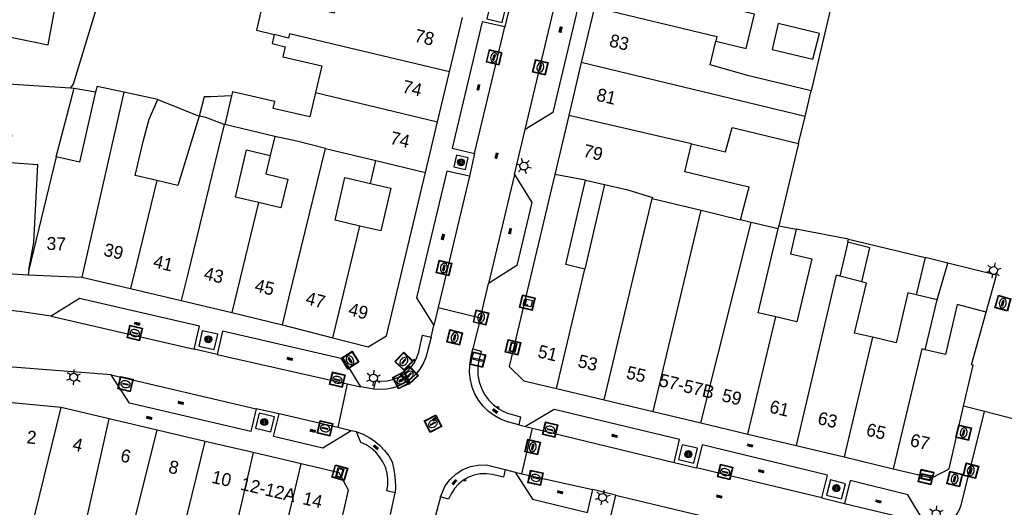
# Model space of a CAD drawing. Header units: metres. Extents: x 93870 to 95789, y 463036 to 464040.
# Tile 242 of 256: x 94744 to 94820, y 463889 to 463927. Entities that reach past the tile are written whole.
import ezdxf
from ezdxf.enums import TextEntityAlignment as Align

# ---------------------------------------------------------------- set-up
doc = ezdxf.new("R2010")
doc.units = ezdxf.units.M
doc.header["$LTSCALE"] = 25.4
for name, color, linetype in [('B_BEBOUWINGSGRENS_0', 1, 'Continuous'), ('B_TUSSENMUUR_0', 7, 'Continuous'), ('G_GRENS_ALGEMEEN_0', 7, 'Continuous'), ('Q_BOOM_0', 3, 'Continuous'), ('Q_BRANDKRAAN_0', 5, 'Continuous'), ('Q_CAI-KAST_0', 10, 'Continuous'), ('Q_INSPECTIE_OF_RIOOLPUT_0', 253, 'Continuous'), ('Q_KOLK_0', 254, 'Continuous'), ('Q_LICHTMAST_0', 2, 'Continuous'), ('Q_STRAATNAAMBORD_0', 7, 'Continuous'), ('Q_VERKEERSBORDPAAL_0', 40, 'Continuous'), ('Q_WATERLEIDINGPUT_0', 5, 'Continuous'), ('S_GBKN_SYMBOOL_OV_GROOT_0', 7, 'Continuous'), ('T_HEK_0', 57, 'Continuous'), ('V_WEGGRENS_0', 7, 'Continuous'), ('Z_GBKN_HUISNUMMER_0', 252, 'Continuous')]:
    doc.layers.add(name, color=color, linetype=linetype)
doc.layers.add('Q_PAALTJE_0', color=7, linetype='Continuous', true_color=0x666666)

# ---------------------------------------------------------------- blocks, each defined once
blk = doc.blocks.new('Q_STRAATNAAMBORD')
for points in [[(-0.5, 0.5), (0.5, 0.5), (0.5, -0.5), (-0.5, -0.5)], [(-0.369, 0.22), (0.358, 0.22), (0.358, -0.214), (-0.369, -0.214)]]:
    blk.add_lwpolyline(points, close=True)
for points in [[(-0.442, 0.464), (0.438, 0.464, -0.414214), (0.459, 0.442), (0.459, -0.437, -0.414214), (0.438, -0.459), (-0.442, -0.459, -0.414214), (-0.463, -0.437), (-0.463, 0.442), (-0.463, 0.444), (-0.463, 0.446), (-0.463, 0.448), (-0.462, 0.45), (-0.461, 0.451), (-0.46, 0.453), (-0.459, 0.455), (-0.458, 0.456), (-0.457, 0.457), (-0.456, 0.459), (-0.454, 0.46), (-0.453, 0.461), (-0.451, 0.462), (-0.449, 0.462), (-0.447, 0.463), (-0.446, 0.463), (-0.444, 0.464), (-0.442, 0.464)], [(-0.287, 0.16), (0.281, 0.16, -0.414214), (0.303, 0.139), (0.303, -0.134, -0.414214), (0.281, -0.156), (-0.287, -0.156, -0.414214), (-0.308, -0.134), (-0.308, 0.139), (-0.308, 0.14), (-0.308, 0.142), (-0.307, 0.144), (-0.307, 0.146), (-0.306, 0.148), (-0.305, 0.149), (-0.304, 0.151), (-0.303, 0.152), (-0.302, 0.154), (-0.3, 0.155), (-0.299, 0.156), (-0.297, 0.157), (-0.296, 0.158), (-0.294, 0.159), (-0.292, 0.159), (-0.29, 0.16), (-0.288, 0.16), (-0.287, 0.16)]]:
    blk.add_lwpolyline(points, format="xyb")
blk = doc.blocks.new('Q_CAI-KAST')
for points in [[(-0.5, 0.5), (0.5, 0.5), (0.5, -0.5), (-0.5, -0.5)], [(-0.262, 0.264), (0.25, 0.264), (0.25, 0.187), (-0.262, 0.187)], [(-0.262, 0.107), (0.25, 0.107), (0.25, -0.332), (-0.262, -0.332)]]:
    blk.add_lwpolyline(points, close=True)
blk.add_lwpolyline([(-0.442, 0.464), (0.438, 0.464, -0.414214), (0.459, 0.442), (0.459, -0.437, -0.414214), (0.438, -0.459), (-0.442, -0.459, -0.414214), (-0.463, -0.437), (-0.463, 0.442), (-0.463, 0.444), (-0.463, 0.446), (-0.463, 0.448), (-0.462, 0.45), (-0.461, 0.451), (-0.46, 0.453), (-0.459, 0.455), (-0.458, 0.456), (-0.457, 0.457), (-0.456, 0.459), (-0.454, 0.46), (-0.453, 0.461), (-0.451, 0.462), (-0.449, 0.462), (-0.447, 0.463), (-0.446, 0.463), (-0.444, 0.464), (-0.442, 0.464)], format="xyb")
blk.add_circle((-0.177, -0.034), 0.0354)
blk = doc.blocks.new('Q_LICHTMAST')
for points in [[(-0.26, 0.15), (-0.52, 0.3)], [(0, 0.3), (0, 0.6)], [(0.26, 0.15), (0.52, 0.3)], [(-0.26, -0.15), (-0.52, -0.3)], [(0, -0.3), (0, -0.6)], [(0.26, -0.15), (0.52, -0.3)]]:
    blk.add_lwpolyline(points)
blk.add_circle((0, 0), 0.3)
blk = doc.blocks.new('Q_VERKEERSBORDPAAL')
for points in [[(-0.5, 0.5), (0.5, 0.5), (0.5, -0.5), (-0.5, -0.5)], [(-0.08, 0.333), (0.071, 0.333), (0.071, -0.329), (-0.08, -0.329)]]:
    blk.add_lwpolyline(points, close=True)
blk.add_lwpolyline([(-0.442, 0.464), (0.438, 0.464, -0.414214), (0.459, 0.442), (0.459, -0.437, -0.414214), (0.438, -0.459), (-0.442, -0.459, -0.414214), (-0.463, -0.437), (-0.463, 0.442), (-0.463, 0.444), (-0.463, 0.446), (-0.463, 0.448), (-0.462, 0.45), (-0.461, 0.451), (-0.46, 0.453), (-0.459, 0.455), (-0.458, 0.456), (-0.457, 0.457), (-0.456, 0.459), (-0.454, 0.46), (-0.453, 0.461), (-0.451, 0.462), (-0.449, 0.462), (-0.447, 0.463), (-0.446, 0.463), (-0.444, 0.464), (-0.442, 0.464)], format="xyb")
blk = doc.blocks.new('Q_PAAL_STEEN')
for points in [[(-0.5, 0.5), (0.5, 0.5), (0.5, -0.5), (-0.5, -0.5)], [(-0.08, 0.33), (0.07, 0.33), (0.07, -0.33), (-0.08, -0.33)]]:
    blk.add_lwpolyline(points, close=True)
blk.add_lwpolyline([(-0.44, 0.46), (0.44, 0.46, -0.414214), (0.46, 0.44), (0.46, -0.44, -0.414214), (0.44, -0.46), (-0.44, -0.46, -0.414214), (-0.46, -0.44), (-0.46, 0.44), (-0.46, 0.44), (-0.46, 0.45), (-0.46, 0.45), (-0.46, 0.45), (-0.46, 0.45), (-0.46, 0.45), (-0.46, 0.45), (-0.46, 0.46), (-0.46, 0.46), (-0.46, 0.46), (-0.45, 0.46), (-0.45, 0.46), (-0.45, 0.46), (-0.45, 0.46), (-0.45, 0.46), (-0.45, 0.46), (-0.44, 0.46), (-0.44, 0.46)], format="xyb")
blk = doc.blocks.new('Q_PAALTJE')
at = {"color": 251, "true_color": 0x666666, "xscale": 0.1, "yscale": 0.1, "zscale": 0.01}
blk.add_blockref('Q_PAAL_STEEN', (0, 0), dxfattribs=at)
blk = doc.blocks.new('Q_KOLK')
blk.add_lwpolyline([(-0.5, 0.5), (0.5, 0.5), (0.5, -0.5), (-0.5, -0.5)], close=True)
for points in [[(-0.442, 0.464), (0.438, 0.464, -0.414214), (0.459, 0.442), (0.459, -0.437, -0.414214), (0.438, -0.459), (-0.442, -0.459, -0.414214), (-0.463, -0.437), (-0.463, 0.442, -0.414214), (-0.442, 0.464)], [(-0.345, 0.105, 0.380426), (-0.276, -0.18)], [(-0.008, 0.266, 0.240218), (-0.345, 0.105)], [(-0.194, 0.045, 0.853344), (-0.194, -0.032)], [(0.331, 0.111, 0.240191), (-0.008, 0.266)], [(0.185, -0.032, 0.849746), (0.185, 0.045)], [(0.267, -0.176, 0.380426), (0.331, 0.111)], [(-0.276, -0.18, 0.148452), (0.012, -0.257)], [(0.012, -0.257, 0.131742), (0.267, -0.176)]]:
    blk.add_lwpolyline(points, format="xyb")
for points in [[(-0.194, 0.045), (0.185, 0.045)], [(0.185, -0.032), (-0.194, -0.032)]]:
    blk.add_lwpolyline(points)
blk = doc.blocks.new('Q_WATERLEIDINGPUT')
blk.add_lwpolyline([(-0.5, 0.5), (0.5, 0.5), (0.5, -0.5), (-0.5, -0.5)], close=True)
for points in [[(-0.442, 0.464), (0.438, 0.464, -0.414214), (0.459, 0.442), (0.459, -0.437, -0.414214), (0.438, -0.459), (-0.442, -0.459, -0.414214), (-0.463, -0.437), (-0.463, 0.442), (-0.463, 0.444), (-0.463, 0.446), (-0.463, 0.448), (-0.462, 0.45), (-0.461, 0.451), (-0.46, 0.453), (-0.459, 0.455), (-0.458, 0.456), (-0.457, 0.457), (-0.456, 0.459), (-0.454, 0.46), (-0.453, 0.461), (-0.451, 0.462), (-0.449, 0.462), (-0.447, 0.463), (-0.446, 0.463), (-0.444, 0.464), (-0.442, 0.464)], [(-0.345, 0.105, 0.380426), (-0.276, -0.18)], [(-0.008, 0.266, 0.240218), (-0.345, 0.105)], [(-0.194, 0.045, 0.853344), (-0.194, -0.032)], [(0.331, 0.111, 0.240191), (-0.008, 0.266)], [(0.185, -0.032, 0.849746), (0.185, 0.045)], [(0.267, -0.176, 0.380426), (0.331, 0.111)], [(-0.276, -0.18, 0.148452), (0.012, -0.257)], [(0.012, -0.257, 0.131742), (0.267, -0.176)]]:
    blk.add_lwpolyline(points, format="xyb")
for points in [[(-0.194, 0.045), (0.185, 0.045)], [(0.185, -0.032), (-0.194, -0.032)]]:
    blk.add_lwpolyline(points)
blk = doc.blocks.new('Q_INSPECTIE_OF_RIOOLPUT')
blk.add_lwpolyline([(-0.5, 0.5), (0.5, 0.5), (0.5, -0.5), (-0.5, -0.5)], close=True)
for points in [[(-0.442, 0.464), (0.438, 0.464, -0.414214), (0.459, 0.442), (0.459, -0.437, -0.414214), (0.438, -0.459), (-0.442, -0.459, -0.414214), (-0.463, -0.437), (-0.463, 0.442), (-0.463, 0.444), (-0.463, 0.446), (-0.463, 0.448), (-0.462, 0.45), (-0.461, 0.451), (-0.46, 0.453), (-0.459, 0.455), (-0.458, 0.456), (-0.457, 0.457), (-0.456, 0.459), (-0.454, 0.46), (-0.453, 0.461), (-0.451, 0.462), (-0.449, 0.462), (-0.447, 0.463), (-0.446, 0.463), (-0.444, 0.464), (-0.442, 0.464)], [(-0.345, 0.105, 0.380426), (-0.276, -0.18)], [(-0.008, 0.266, 0.240218), (-0.345, 0.105)], [(-0.194, 0.045, 0.853344), (-0.194, -0.032)], [(0.331, 0.111, 0.240191), (-0.008, 0.266)], [(0.185, -0.032, 0.849746), (0.185, 0.045)], [(0.267, -0.176, 0.380426), (0.331, 0.111)], [(-0.276, -0.18, 0.148452), (0.012, -0.257)], [(0.012, -0.257, 0.131742), (0.267, -0.176)]]:
    blk.add_lwpolyline(points, format="xyb")
for points in [[(-0.194, 0.045), (0.185, 0.045)], [(0.185, -0.032), (-0.194, -0.032)]]:
    blk.add_lwpolyline(points)
blk = doc.blocks.new('Q_BRANDKRAAN')
blk.add_lwpolyline([(-0.5, 0.5), (0.5, 0.5), (0.5, -0.5), (-0.5, -0.5)], close=True)
for points in [[(-0.442, 0.464), (0.438, 0.464, -0.414214), (0.459, 0.442), (0.459, -0.437, -0.414214), (0.438, -0.459), (-0.442, -0.459, -0.414214), (-0.463, -0.437), (-0.463, 0.442), (-0.463, 0.444), (-0.463, 0.446), (-0.463, 0.448), (-0.462, 0.45), (-0.461, 0.451), (-0.46, 0.453), (-0.459, 0.455), (-0.458, 0.456), (-0.457, 0.457), (-0.456, 0.459), (-0.454, 0.46), (-0.453, 0.461), (-0.451, 0.462), (-0.449, 0.462), (-0.447, 0.463), (-0.446, 0.463), (-0.444, 0.464), (-0.442, 0.464)], [(-0.345, 0.105, 0.380426), (-0.276, -0.18)], [(-0.008, 0.266, 0.240218), (-0.345, 0.105)], [(-0.194, 0.045, 0.853344), (-0.194, -0.032)], [(0.331, 0.111, 0.240191), (-0.008, 0.266)], [(0.185, -0.032, 0.849746), (0.185, 0.045)], [(0.267, -0.176, 0.380426), (0.331, 0.111)], [(-0.276, -0.18, 0.148452), (0.012, -0.257)], [(0.012, -0.257, 0.131742), (0.267, -0.176)]]:
    blk.add_lwpolyline(points, format="xyb")
for points in [[(-0.194, 0.045), (0.185, 0.045)], [(0.185, -0.032), (-0.194, -0.032)]]:
    blk.add_lwpolyline(points)
blk = doc.blocks.new('Q_BOOM')
for radius in [0.27, 0.18, 0.09]:
    blk.add_circle((0, 0), radius)
blk = doc.blocks.new('S_GBKN_SYMBOOL_OV_GROOT')
for points in [[(-0.21875, 0.0625), (0.21875, 0.0625)], [(-0.21875, 0), (0.21875, 0)], [(-0.1875, 0.0625), (-0.1875, 0)], [(-0.125, 0.09375), (-0.125, 0.0625)], [(-0.125, 0), (-0.125, -0.0625)], [(-0.0625, 0.0625), (-0.0625, 0)], [(0, 0.09375), (0, 0.0625)], [(0, 0), (0, -0.0625)], [(0.0625, 0.0625), (0.0625, 0)], [(0.125, 0.09375), (0.125, 0.0625)], [(0.125, 0), (0.125, -0.0625)], [(0.1875, 0.0625), (0.1875, 0)], [(-0.21875, -0.0625), (0.21875, -0.0625)], [(-0.1875, -0.0625), (-0.1875, -0.09375)], [(-0.0625, -0.0625), (-0.0625, -0.09375)], [(0.0625, -0.0625), (0.0625, -0.09375)], [(0.1875, -0.0625), (0.1875, -0.09375)]]:
    blk.add_lwpolyline(points)

msp = doc.modelspace()

# ---------------------------------------------------------------- linework, layer by layer
at = {"layer": 'B_BEBOUWINGSGRENS_0'}
for p, q in [((94788.324, 463927.543), (94787.309, 463923.262)), ((94777.124, 463922.526), (94778.127, 463926.731)), ((94787.309, 463923.262), (94786.34, 463919.175)), ((94776.208, 463918.684), (94777.124, 463922.526)), ((94754.58, 463920.39), (94751.962, 463920.959)), ((94804.607, 463919.091), (94805.08, 463921.08)), ((94760.27, 463920.68), (94759.76, 463918.469)), ((94775.272, 463914.761), (94776.208, 463918.684)), ((94786.34, 463919.175), (94785.256, 463914.602)), ((94804.11, 463917), (94804.607, 463919.091)), ((94759.76, 463918.469), (94759.714, 463918.48)), ((94746.732, 463915.978), (94744.625, 463907.243)), ((94772.262, 463902.141), (94775.272, 463914.761)), ((94785.256, 463914.602), (94781.74, 463899.77)), ((94787.64, 463914.17), (94789.118, 463913.826)), ((94789.118, 463913.826), (94787.591, 463907.296)), ((94800.43, 463910.9), (94799.623, 463911.097)), ((94802.53, 463910.4), (94800.43, 463910.9)), ((94807.963, 463909.607), (94803.93, 463910.38)), ((94807.909, 463909.38), (94807.963, 463909.607)), ((94807.909, 463909.38), (94807.287, 463906.752)), ((94813.88, 463908.2), (94813.19, 463905.31)), ((94815.645, 463907.749), (94813.88, 463908.2)), ((94814.81, 463904.92), (94815.645, 463907.749)), ((94740.41, 463907.111), (94744.555, 463906.848)), ((94744.555, 463906.848), (94748.719, 463906.681)), ((94748.719, 463906.681), (94752.476, 463905.791)), ((94808.983, 463906.32), (94807.287, 463906.752)), ((94752.476, 463905.791), (94756.388, 463904.864)), ((94814.81, 463904.92), (94813.19, 463905.31)), ((94756.388, 463904.864), (94760.299, 463903.938)), ((94813.89, 463901.07), (94814.81, 463904.92)), ((94818.613, 463903.981), (94816.37, 463904.55)), ((94760.299, 463903.938), (94764.209, 463902.993)), ((94764.209, 463902.993), (94768.101, 463901.986)), ((94785.396, 463898.071), (94789.093, 463897.192)), ((94750.821, 463895.731), (94747.121, 463896.595)), ((94789.093, 463897.192), (94792.867, 463896.294)), ((94792.867, 463896.294), (94796.564, 463895.414)), ((94754.539, 463894.857), (94750.821, 463895.731)), ((94796.564, 463895.414), (94800.183, 463894.553)), ((94758.238, 463893.987), (94754.539, 463894.857)), ((94800.183, 463894.553), (94803.928, 463893.662)), ((94761.947, 463893.115), (94758.238, 463893.987)), ((94803.928, 463893.662), (94807.625, 463892.782)), ((94765.656, 463892.242), (94761.947, 463893.115)), ((94807.625, 463892.782), (94811.429, 463891.877)), ((94768.6, 463891.55), (94765.656, 463892.242)), ((94769.32, 463890.22), (94768.6, 463891.55))]:
    msp.add_line(p, q, dxfattribs=at)
for points in [[(94741.672, 463925.516), (94746.121, 463924.63), (94747.008, 463929.516), (94749.862, 463928.998), (94750.648, 463933.327), (94747.795, 463933.845)], [(94797.71, 463924.9), (94800.05, 463924.34), (94800.69, 463926.99), (94797.81, 463927.67), (94798.283, 463929.647)], [(94769.41, 463928.94), (94768.69, 463929.11), (94768.21, 463927.07), (94762.8, 463928.34), (94762.2, 463925.77), (94763.58, 463925.43)], [(94805.726, 463925.513), (94802.531, 463926.273), (94802.067, 463924.274), (94805.213, 463923.519), (94805.726, 463925.513)], [(94763.58, 463925.43), (94763.41, 463924.73), (94764.43, 463924.48), (94764.25, 463923.71), (94767.25, 463923), (94766.769, 463920.935)], [(94805.08, 463921.08), (94800.27, 463922.22), (94797.28, 463923.09), (94797.71, 463924.9)], [(94749.756, 463920.994), (94748.52, 463915.56), (94746.732, 463915.978)], [(94751.962, 463920.959), (94749.89, 463921.41), (94749.756, 463920.994)], [(94766.769, 463920.935), (94766.33, 463919.05), (94763.51, 463919.71), (94763.63, 463920.25), (94760.35, 463921), (94760.27, 463920.68)], [(94754.516, 463914.143), (94752.83, 463914.54), (94753.47, 463917.25), (94753.91, 463918.88), (94754.58, 463920.39)], [(94760.27, 463920.68), (94758.675, 463920.597), (94758.164, 463920.604), (94757.792, 463919.118)], [(94757.792, 463919.118), (94756.14, 463913.76), (94754.516, 463914.143)], [(94759.714, 463918.48), (94758.3, 463919), (94757.792, 463919.118)], [(94795.828, 463916.974), (94798.457, 463916.364), (94798.98, 463918.226), (94799.3, 463918.15), (94804.11, 463917)], [(94745.32, 463915.35), (94743.16, 463915.5), (94743.29, 463917.67), (94741.074, 463917.818)], [(94762.374, 463912.431), (94760.58, 463912.86), (94761.45, 463916.5), (94763.266, 463916.081)], [(94799.623, 463911.097), (94800.21, 463913.35), (94800.28, 463913.62), (94799.723, 463913.752), (94795.31, 463914.8), (94795.828, 463916.974)], [(94763.266, 463916.081), (94762.921, 463914.665), (94764.624, 463914.257), (94764.09, 463912.02), (94762.374, 463912.431)], [(94744.625, 463907.243), (94745, 463909.36), (94745.32, 463915.35)], [(94770.21, 463910.623), (94768.28, 463911.07), (94769.05, 463914.38), (94771.015, 463913.919)], [(94787.591, 463907.296), (94786.12, 463907.64), (94787.64, 463914.17)], [(94771.015, 463913.919), (94772.59, 463913.55), (94771.82, 463910.25), (94770.21, 463910.623)], [(94802.339, 463903.609), (94800.99, 463903.93), (94802.53, 463910.4)], [(94803.93, 463910.38), (94803.48, 463908.47), (94805.13, 463908.08), (94803.97, 463903.22), (94802.339, 463903.609)], [(94808.983, 463906.32), (94809.606, 463908.95), (94807.909, 463909.38)], [(94809.827, 463902.031), (94808.44, 463902.36), (94809.36, 463906.22), (94808.983, 463906.32)], [(94813.19, 463905.31), (94812.56, 463905.46), (94811.64, 463901.6), (94809.827, 463902.031)], [(94816.37, 463904.55), (94815.45, 463900.7), (94813.89, 463901.07)], [(94816.861, 463896.708), (94817.59, 463899.88), (94817.48, 463899.91), (94818.613, 463903.981)], [(94768.101, 463901.986), (94770.83, 463901.28), (94772.262, 463902.141)], [(94781.74, 463899.77), (94782.88, 463898.67), (94785.396, 463898.071)], [(94747.121, 463896.595), (94743.05, 463897), (94742.213, 463893.197)], [(94811.429, 463891.877), (94814.4, 463891.17), (94815.75, 463891.87), (94816.861, 463896.708)], [(94766.21, 463877.42), (94767.7, 463883.71), (94767.83, 463883.68), (94769.32, 463890.22)]]:
    msp.add_lwpolyline(points, dxfattribs=at)
at = {"layer": 'B_TUSSENMUUR_0'}
for p, q in [((94804.607, 463919.091), (94787.309, 463923.262)), ((94751.962, 463920.959), (94748.719, 463906.681)), ((94766.769, 463920.935), (94776.208, 463918.684)), ((94795.828, 463916.974), (94786.34, 463919.175)), ((94763.624, 463917.546), (94759.76, 463918.469)), ((94763.624, 463917.546), (94763.266, 463916.081)), ((94767.533, 463916.611), (94771.444, 463915.676)), ((94771.015, 463913.919), (94771.444, 463915.676)), ((94771.444, 463915.676), (94775.272, 463914.761)), ((94787.64, 463914.17), (94785.256, 463914.602)), ((94789.093, 463897.192), (94792.799, 463912.763)), ((94792.799, 463912.763), (94796.569, 463911.843)), ((94762.374, 463912.431), (94760.299, 463903.938)), ((94792.867, 463896.294), (94796.569, 463911.843)), ((94796.569, 463911.843), (94799.623, 463911.097)), ((94796.564, 463895.414), (94800.43, 463910.9)), ((94744.625, 463907.243), (94744.555, 463906.848)), ((94785.396, 463898.071), (94787.591, 463907.296)), ((94800.183, 463894.553), (94802.339, 463903.609)), ((94809.827, 463902.031), (94807.625, 463892.782)), ((94744.01, 463883.96), (94747.121, 463896.595)), ((94748.96, 463887.46), (94750.821, 463895.731)), ((94750.992, 463880.691), (94754.539, 463894.857)), ((94756.148, 463885.428), (94758.238, 463893.987))]:
    msp.add_line(p, q, dxfattribs=at)
for points in [[(94788.324, 463927.543), (94797.794, 463925.257), (94797.71, 463924.9)], [(94777.124, 463922.526), (94764.77, 463925.473), (94764.69, 463925.132), (94763.58, 463925.43)], [(94759.714, 463918.48), (94756.867, 463906.826), (94756.388, 463904.864)], [(94767.533, 463916.611), (94765.32, 463917.17), (94763.624, 463917.546)], [(94764.209, 463902.993), (94764.713, 463905.059), (94767.533, 463916.611)], [(94754.516, 463914.143), (94752.961, 463907.778), (94752.476, 463905.791)], [(94789.118, 463913.826), (94790.9, 463913.41), (94792.814, 463912.826), (94792.799, 463912.763)], [(94768.101, 463901.986), (94768.589, 463903.984), (94770.21, 463910.623)], [(94807.287, 463906.752), (94807.022, 463906.819), (94803.928, 463893.662)], [(94813.89, 463901.07), (94813.631, 463901.132), (94811.429, 463891.877)], [(94761.947, 463893.115), (94761.505, 463891.212), (94758.662, 463878.985)], [(94763.626, 463883.756), (94765.191, 463890.298), (94765.656, 463892.242)]]:
    msp.add_lwpolyline(points, dxfattribs=at)
at = {"layer": 'G_GRENS_ALGEMEEN_0'}
msp.add_line((94802.53, 463910.4), (94802.588, 463910.64), dxfattribs=at)
at = {"layer": 'T_HEK_0'}
for p, q in [((94812.75, 463953.45), (94805.08, 463921.08)), ((94722.5, 463922.99), (94747.825, 463921.296)), ((94746.732, 463915.978), (94748.121, 463921.276)), ((94747.825, 463921.296), (94748.121, 463921.276)), ((94748.121, 463921.276), (94749.756, 463920.994)), ((94754.58, 463920.39), (94757.792, 463919.118)), ((94804.11, 463917), (94802.588, 463910.64)), ((94802.588, 463910.64), (94803.93, 463910.38)), ((94807.963, 463909.607), (94813.88, 463908.2)), ((94818.473, 463896.292), (94816.861, 463896.708))]:
    msp.add_line(p, q, dxfattribs=at)
for points in [[(94749.89, 463927.66), (94748.055, 463921.585), (94747.825, 463921.296)], [(94818.613, 463903.981), (94819.404, 463906.823), (94815.645, 463907.749)], [(94825.029, 463888.386), (94826.37, 463894.25), (94818.473, 463896.292)]]:
    msp.add_lwpolyline(points, dxfattribs=at)
at = {"layer": 'V_WEGGRENS_0'}
for p, q in [((94782.988, 463918.094), (94785.286, 463927.812)), ((94781.812, 463927.74), (94781.414, 463926.01)), ((94779.072, 463916.217), (94781.414, 463926.01)), ((94782.147, 463914.597), (94782.988, 463918.094)), ((94779.072, 463916.217), (94778.673, 463914.465)), ((94778.673, 463914.465), (94776.25, 463904.34)), ((94782.147, 463914.597), (94780.142, 463906.181)), ((94779.519, 463903.53), (94780.142, 463906.181)), ((94776.25, 463904.34), (94775.917, 463902.947)), ((94776.25, 463904.34), (94779.519, 463903.53)), ((94746.355, 463903.665), (94757.406, 463901.122)), ((94779.519, 463903.53), (94778.94, 463901.148)), ((94775.71, 463902.033), (94775.917, 463902.947)), ((94759.161, 463900.702), (94757.406, 463901.122)), ((94759.161, 463900.702), (94769.226, 463898.444)), ((94752.406, 463896.946), (94750.987, 463899.133)), ((94750.987, 463899.133), (94762.176, 463896.509)), ((94769.226, 463898.444), (94768.489, 463895.054)), ((94769.226, 463898.444), (94770.275, 463898.209)), ((94771.279, 463898.017), (94770.275, 463898.209)), ((94763.957, 463896.119), (94762.176, 463896.509)), ((94763.598, 463895.88), (94762.424, 463896.162)), ((94768.489, 463895.054), (94763.957, 463896.119)), ((94782.481, 463895.263), (94783.002, 463895.132)), ((94783.002, 463895.132), (94783.551, 463894.999)), ((94769.525, 463894.811), (94768.489, 463895.054)), ((94769.951, 463894.712), (94769.525, 463894.811)), ((94782.719, 463891.478), (94783.551, 463894.999)), ((94783.551, 463894.999), (94794.488, 463892.355)), ((94796.013, 463892.299), (94796.288, 463893.451)), ((94794.488, 463892.355), (94796.209, 463891.939)), ((94781.418, 463891.802), (94782.212, 463891.602)), ((94782.212, 463891.602), (94782.719, 463891.478)), ((94782.719, 463891.478), (94788.209, 463890.257)), ((94805.904, 463889.627), (94796.209, 463891.939)), ((94772.564, 463888.346), (94772.92, 463890.003)), ((94789.949, 463889.829), (94788.209, 463890.257)), ((94789.949, 463889.829), (94789.551, 463888.086)), ((94789.949, 463889.829), (94799.67, 463887.513)), ((94776.428, 463889.691), (94775.876, 463887.581)), ((94805.904, 463889.627), (94807.653, 463889.182)), ((94807.653, 463889.182), (94812.84, 463887.953))]:
    msp.add_line(p, q, dxfattribs=at)
for points in [[(94786.706, 463933.89), (94788.459, 463933.476), (94785.123, 463919.391), (94782.988, 463918.094)], [(94781.484, 463927.512), (94780.294, 463927.8), (94780.013, 463926.638), (94781.203, 463926.35), (94781.484, 463927.512)], [(94781.414, 463926.01), (94779.654, 463926.402), (94777.326, 463916.644), (94779.072, 463916.217)], [(94778.571, 463915.894), (94777.675, 463916.103), (94777.465, 463915.202), (94778.361, 463914.993), (94778.571, 463915.894)], [(94778.673, 463914.465), (94776.928, 463914.875), (94774.59, 463905.073), (94775.917, 463902.947)], [(94782.147, 463914.597), (94783.497, 463912.451), (94782.341, 463907.572), (94780.142, 463906.181)], [(94746.355, 463903.665), (94743.903, 463904.021), (94740.906, 463904.34), (94717.622, 463905.83)], [(94757.406, 463901.122), (94757.803, 463902.896), (94748.52, 463905.015), (94746.355, 463903.665)], [(94759.211, 463902.265), (94758.017, 463902.531), (94757.754, 463901.349), (94758.948, 463901.083), (94759.211, 463902.265)], [(94770.275, 463898.209), (94768.952, 463900.326), (94759.572, 463902.493), (94759.161, 463900.702)], [(94775.71, 463902.033), (94775.299, 463900.478), (94775.098, 463900.009), (94774.834, 463899.572), (94774.514, 463899.176), (94774.143, 463898.826), (94773.727, 463898.531), (94773.275, 463898.295), (94772.795, 463898.123), (94772.296, 463898.019), (94771.788, 463897.983), (94771.279, 463898.017)], [(94774.892, 463901.497), (94775.051, 463902.194), (94775.71, 463902.033)], [(94771.279, 463898.017), (94771.427, 463898.675), (94771.863, 463898.639), (94772.3, 463898.667), (94772.728, 463898.76), (94773.137, 463898.916), (94773.518, 463899.13), (94773.864, 463899.398), (94774.166, 463899.715), (94774.418, 463900.073), (94774.615, 463900.464), (94774.751, 463900.88), (94774.892, 463901.497)], [(94782.481, 463895.263), (94781.598, 463895.485), (94781.07, 463895.695), (94780.576, 463895.973), (94780.123, 463896.316), (94779.72, 463896.716), (94779.375, 463897.167), (94779.094, 463897.66), (94778.881, 463898.187), (94778.741, 463898.737), (94778.676, 463899.301), (94778.688, 463899.869), (94778.776, 463900.43), (94778.94, 463901.148)], [(94778.94, 463901.148), (94779.575, 463900.967), (94779.378, 463900.157), (94779.314, 463899.633), (94779.329, 463899.105), (94779.423, 463898.585), (94779.594, 463898.085), (94779.838, 463897.616), (94780.15, 463897.19), (94780.522, 463896.815), (94780.946, 463896.5)], [(94750.987, 463899.133), (94739.021, 463900.047), (94738.975, 463899.491)], [(94762.176, 463896.509), (94761.769, 463894.759), (94752.406, 463896.946)], [(94762.424, 463896.162), (94762.146, 463895.003), (94763.32, 463894.721), (94763.598, 463895.88)], [(94769.525, 463894.811), (94767.348, 463893.473), (94763.531, 463894.361), (94763.957, 463896.119)], [(94780.946, 463896.5), (94781.124, 463896.395), (94781.307, 463896.3), (94781.496, 463896.217), (94781.689, 463896.145), (94781.886, 463896.084), (94782.627, 463895.89), (94782.481, 463895.263)], [(94794.488, 463892.355), (94794.904, 463894.119), (94785.229, 463896.44), (94783.002, 463895.132)], [(94813.837, 463887.717), (94814.419, 463887.597), (94814.787, 463887.568), (94815.154, 463887.608), (94815.508, 463887.716), (94815.835, 463887.887), (94816.125, 463888.116), (94816.368, 463888.394), (94816.555, 463888.713), (94816.679, 463889.061), (94818.473, 463896.292)], [(94769.951, 463894.712), (94770.445, 463894.531), (94770.914, 463894.295), (94771.353, 463894.005), (94771.755, 463893.667), (94772.115, 463893.284), (94772.429, 463892.862), (94772.691, 463892.406), (94772.806, 463891.935), (94772.887, 463891.456), (94772.933, 463890.973), (94772.944, 463890.488), (94772.92, 463890.003)], [(94772.92, 463890.003), (94772.288, 463890.156), (94772.358, 463890.615), (94772.362, 463891.08), (94772.299, 463891.54), (94772.17, 463891.987), (94771.979, 463892.411), (94771.73, 463892.803), (94771.427, 463893.155), (94771.076, 463893.46), (94770.686, 463893.712), (94770.263, 463893.905), (94769.951, 463894.712)], [(94796.288, 463893.451), (94795.11, 463893.732), (94794.835, 463892.58), (94796.013, 463892.299)], [(94805.904, 463889.627), (94806.348, 463891.371), (94796.653, 463893.711), (94796.209, 463891.939)], [(94776.428, 463889.691), (94776.803, 463890.54), (94777.174, 463891.043), (94777.631, 463891.469), (94778.159, 463891.804), (94778.739, 463892.036), (94779.352, 463892.157), (94779.978, 463892.163), (94781.418, 463891.802)], [(94780.992, 463891.291), (94780.443, 463891.43), (94779.974, 463891.49), (94779.503, 463891.475), (94779.04, 463891.384), (94778.597, 463891.22), (94778.187, 463890.987), (94777.818, 463890.692), (94777.503, 463890.341), (94777.247, 463889.945), (94777.058, 463889.512), (94776.428, 463889.691)], [(94781.418, 463891.802), (94781.292, 463891.215), (94780.992, 463891.291)], [(94782.212, 463891.602), (94783.549, 463889.523), (94787.793, 463888.5), (94788.209, 463890.257)], [(94807.723, 463890.718), (94806.563, 463891.005), (94806.272, 463889.828), (94807.434, 463889.542), (94807.723, 463890.718)], [(94813.837, 463887.717), (94812.552, 463889.861), (94808.089, 463890.962), (94807.653, 463889.182)]]:
    msp.add_lwpolyline(points, dxfattribs=at)

# ---------------------------------------------------------------- block references
at = {"layer": 'Q_BOOM_0'}
for p, rotation in [((94778.025, 463915.549), 76.88005034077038), ((94758.494, 463901.878), 167.4407104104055), ((94762.807, 463895.476), 76.5117458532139), ((94795.588, 463893.001), 76.573887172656), ((94807.029, 463890.375), 166.1033035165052)]:
    msp.add_blockref('Q_BOOM', p, dxfattribs=dict(at, rotation=rotation))
at = {"layer": 'Q_BRANDKRAAN_0'}
for p, rotation in [((94769.44, 463900.263), 122.0029503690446), ((94816.869, 463894.666), 77.06680828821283)]:
    msp.add_blockref('Q_BRANDKRAAN', p, dxfattribs=dict(at, rotation=rotation))
at = {"layer": 'Q_CAI-KAST_0', "rotation": 76.66391833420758}
msp.add_blockref('Q_CAI-KAST', (94783.149, 463904.701), dxfattribs=at)
at = {"layer": 'Q_INSPECTIE_OF_RIOOLPUT_0'}
for p, rotation in [((94777.529, 463902.017), 76.33789996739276), ((94775.853, 463895.351), 27.5701371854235), ((94783.562, 463893.548), 76.7050724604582)]:
    msp.add_blockref('Q_INSPECTIE_OF_RIOOLPUT', p, dxfattribs=dict(at, rotation=rotation))
at = {"layer": 'Q_KOLK_0'}
for p, rotation in [((94780.578, 463923.652), 76.55030217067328), ((94784.151, 463922.886), 76.69574439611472), ((94776.697, 463907.39), 76.5417271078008), ((94819.893, 463904.663), 74.446778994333), ((94779.571, 463903.557), 76.77514158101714), ((94752.804, 463902.363), 167.0409819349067), ((94752.086, 463898.411), 166.8017291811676), ((94768.459, 463898.751), 167.3555176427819), ((94767.507, 463894.999), 166.7756884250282), ((94784.907, 463894.894), 166.4095954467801), ((94798.431, 463891.62), 166.5869971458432), ((94817.423, 463891.716), 76.06634343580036), ((94783.78, 463891.168), 167.4612474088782)]:
    msp.add_blockref('Q_KOLK', p, dxfattribs=dict(at, rotation=rotation))
at = {"layer": 'Q_LICHTMAST_0'}
for p, rotation in [((94782.873, 463915.254), 76.47762357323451), ((94819.174, 463907.192), 166.1611788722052), ((94748.08, 463898.949), 175.6320531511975), ((94771.255, 463898.88), 175.2798630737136), ((94788.958, 463889.663), 166.1809024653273), ((94814.742, 463888.401), 175.4941553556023)]:
    msp.add_blockref('Q_LICHTMAST', p, dxfattribs=dict(at, rotation=rotation))
at = {"layer": 'Q_PAALTJE_0'}
for p, rotation in [((94774.403, 463900.275), 63.25937497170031), ((94780.867, 463896.611), 143.3904373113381), ((94778.33, 463890.972), 29.60925239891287)]:
    msp.add_blockref('Q_PAALTJE', p, dxfattribs=dict(at, rotation=rotation))
at = {"layer": 'Q_STRAATNAAMBORD_0'}
for p, rotation in [((94782.042, 463901.261), 76.66391833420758), ((94768.649, 463891.565), 74.16372994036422), ((94813.953, 463891.225), 166.6144549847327)]:
    msp.add_blockref('Q_STRAATNAAMBORD', p, dxfattribs=dict(at, rotation=rotation))
at = {"layer": 'Q_VERKEERSBORDPAAL_0', "rotation": 76.33049785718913}
msp.add_blockref('Q_VERKEERSBORDPAAL', (94779.321, 463900.303), dxfattribs=at)
at = {"layer": 'Q_WATERLEIDINGPUT_0'}
for p, rotation in [((94773.606, 463900.165), 46.38815594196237), ((94774.017, 463899.089), 43.33166254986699), ((94773.408, 463898.708), 27.57013718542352), ((94816.172, 463891.079), 77.06680828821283)]:
    msp.add_blockref('Q_WATERLEIDINGPUT', p, dxfattribs=dict(at, rotation=rotation))
at = {"layer": 'S_GBKN_SYMBOOL_OV_GROOT_0'}
for p, rotation in [((94785.723, 463925.805), 76.69574439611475), ((94779.37, 463921.337), 76.58157392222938), ((94780.768, 463916.059), 76.47762357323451), ((94781.82, 463910.232), 76.59983258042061), ((94776.631, 463909.783), 76.58432391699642), ((94752.997, 463903.069), 167.141590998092), ((94764.785, 463900.351), 167.355517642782), ((94773.495, 463898.763), 29.32204189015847), ((94756.359, 463896.946), 166.8526305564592), ((94753.925, 463895.799), 166.8526305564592), ((94776.02, 463895.755), 35.34177322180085), ((94780.651, 463896.325), 143.3904373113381), ((94766.569, 463894.796), 166.7756884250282), ((94789.891, 463894.398), 166.5098663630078), ((94771.447, 463893.528), 139.0111261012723), ((94800.363, 463893.669), 166.6171549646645), ((94801.227, 463891.669), 166.5869971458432), ((94777.511, 463890.838), 48.09405805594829), ((94785.685, 463890.051), 167.4612474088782), ((94797.985, 463889.714), 166.5992686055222), ((94810.278, 463889.34), 166.6702391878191)]:
    msp.add_blockref('S_GBKN_SYMBOOL_OV_GROOT', p, dxfattribs=dict(at, rotation=rotation))

# ---------------------------------------------------------------- texts
at = {"layer": 'Z_GBKN_HUISNUMMER_0', "linetype": 'Continuous'}
for s, rotation, p in [('78', 346.6, (94775.194, 463925.209)), ('83', 346.7, (94790.249, 463924.826)), ('74', 346.6, (94774.254, 463921.269)), ('81', 346.7, (94789.257, 463920.642)), ('74', 346.6, (94773.308, 463917.303)), ('79', 346.7, (94788.231, 463916.312)), ('37', 357.7, (94746.737, 463909.262)), ('39', 346.7, (94751.174, 463908.669)), ('41', 346.7, (94755.008, 463907.76)), ('43', 346.7, (94758.919, 463906.834)), ('45', 346.4, (94762.841, 463905.896)), ('47', 345.5, (94766.781, 463904.91)), ('49', 345.5, (94770.092, 463904.053)), ('51', 346.6, (94784.717, 463900.803)), ('53', 346.7, (94787.823, 463900.064)), ('55', 346.6, (94791.559, 463899.175)), ('57-57B', 346.6, (94795.468, 463898.245)), ('59', 346.6, (94798.952, 463897.416)), ('61', 346.6, (94802.634, 463896.54)), ('63', 346.6, (94806.355, 463895.654)), ('65', 346.6, (94810.106, 463894.762)), ('2', 354.3, (94744.838, 463894.31)), ('4', 346.9, (94748.403, 463893.728)), ('67', 346.6, (94813.493, 463893.956)), ('6', 346.8, (94752.108, 463892.86)), ('8', 346.8, (94755.816, 463891.988)), ('10', 346.8, (94759.52, 463891.117)), ('12-12A', 346.8, (94763.128, 463890.269)), ('14', 346.8, (94766.556, 463889.462))]:
    msp.add_text(s, height=1, rotation=rotation, dxfattribs=at).set_placement(p, align=Align.MIDDLE)

doc.saveas('drawing.dxf')
